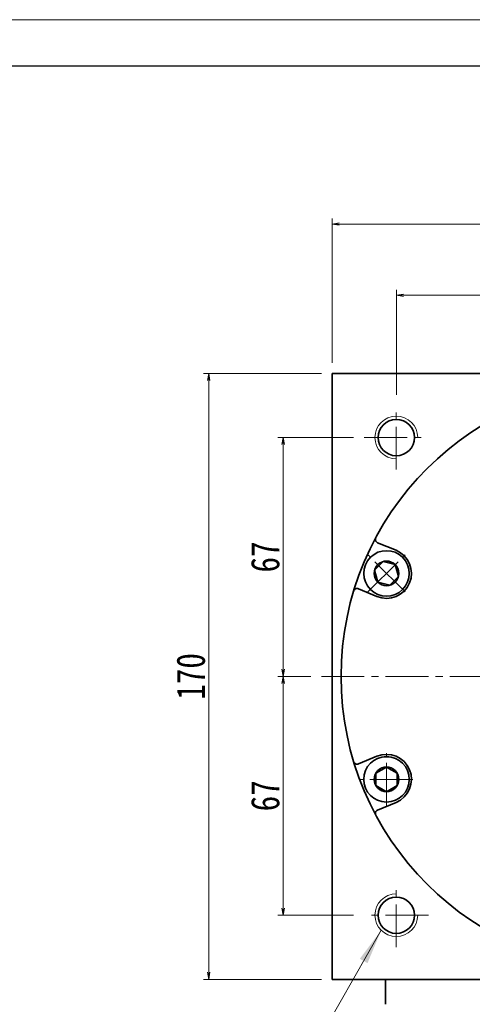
# Model space of a CAD drawing. Header units: millimetres. Extents: x -6 to 1098, y 0 to 776.
# Tile 6 of 7: x 572 to 699, y 500 to 776. Entities that reach past the tile are written whole.
import ezdxf

# ---------------------------------------------------------------- set-up
doc = ezdxf.new("R2010")
doc.units = ezdxf.units.MM
doc.set_wipeout_variables(frame=1)
doc.linetypes.add('点画线', pattern=[18, 12, -2, 2, -2])
for name, color, linetype, lineweight in [('中心线层', 1, '点画线', 18), ('图框_外框线', 7, 'Continuous', 18), ('尺寸线层', 3, 'Continuous', 18), ('粗实线层', 7, 'Continuous', 35)]:
    doc.layers.add(name, color=color, linetype=linetype, lineweight=lineweight)
doc.styles.add('宋体', font='SimSun.ttf', dxfattribs={"width": 0.8})
doc.styles.add('标准', font='SimSun.ttf', dxfattribs={"width": 0.667})
doc.dimstyles.new('A水平标注$0', dxfattribs={"dimtxt": 3.5, "dimasz": 2, "dimexe": 1.5, "dimexo": 3, "dimgap": 1.1, "dimtad": 1, "dimtoh": 1, "dimdec": 4, "dimdsep": 46, "dimtxsty": '宋体', "dimblk": 'OPEN', "dimcen": 3, "dimclrd": 3, "dimclre": 3, "dimclrt": 6, "dimadec": 0, "dimazin": 0, "dimtm": 1e-09, "dimtfac": 1, "dimtdec": 4, "dimtix": 1, "dimtmove": 0, "dimatfit": 3, "dimldrblk": 'OPEN', "dimfxl": 0, "dimlwd": 13, "dimlwe": 13, "dimarcsym": 0})

# ---------------------------------------------------------------- blocks, each defined once
blk = doc.blocks.new('_Open')
at = {"color": 0, "linetype": 'ByBlock', "lineweight": -2}
for p, q in [((-1, 0.17), (0, 0)), ((-1, -0.17), (0, 0)), ((0, 0), (-1, 0))]:
    blk.add_line(p, q, dxfattribs=at)
blk = doc.blocks.new('*D33')
at = {"layer": 'Defpoints', "color": 0, "transparency": 16777216}
for p in [(829.76, 718.96), (659.76, 677.06), (829.76, 677.06)]:
    blk.add_point(p, dxfattribs=at)
at = {"layer": '尺寸线层', "color": 3, "lineweight": 13, "transparency": 16777216}
for p, q in [((659.76, 680.06), (659.76, 720.46)), ((661.76, 718.96), (827.76, 718.96)), ((829.76, 680.06), (829.76, 720.46))]:
    blk.add_line(p, q, dxfattribs=at)
at = {"layer": '尺寸线层', "color": 3, "lineweight": 13, "transparency": 16777216, "xscale": 2, "yscale": 2, "zscale": 2, "rotation": 180}
blk.add_blockref('_Open', (659.76, 718.96), dxfattribs=at)
at = {"layer": '尺寸线层', "color": 3, "lineweight": 13, "transparency": 16777216, "xscale": 2, "yscale": 2, "zscale": 2}
blk.add_blockref('_Open', (829.76, 718.96), dxfattribs=at)
at = {"layer": '尺寸线层', "color": 6, "transparency": 16777216, "insert": (744.76, 723.96), "char_height": 8, "attachment_point": 5, "style": '宋体'}
blk.add_mtext('170', dxfattribs=at)
blk = doc.blocks.new('*D34')
at = {"layer": 'Defpoints', "color": 0, "transparency": 16777216}
for p in [(744.76, 698.97), (744.76, 680.06), (677.76, 668.06)]:
    blk.add_point(p, dxfattribs=at)
at = {"layer": '尺寸线层', "color": 3, "lineweight": 13, "transparency": 16777216}
for p, q in [((677.76, 671.06), (677.76, 700.47)), ((679.76, 698.97), (742.76, 698.97)), ((744.76, 683.06), (744.76, 700.47))]:
    blk.add_line(p, q, dxfattribs=at)
at = {"layer": '尺寸线层', "color": 3, "lineweight": 13, "transparency": 16777216, "xscale": 2, "yscale": 2, "zscale": 2, "rotation": 180}
blk.add_blockref('_Open', (677.76, 698.97), dxfattribs=at)
at = {"layer": '尺寸线层', "color": 3, "lineweight": 13, "transparency": 16777216, "xscale": 2, "yscale": 2, "zscale": 2}
blk.add_blockref('_Open', (744.76, 698.97), dxfattribs=at)
at = {"layer": '尺寸线层', "color": 6, "transparency": 16777216, "insert": (711.26, 703.97), "char_height": 8, "attachment_point": 5, "style": '宋体'}
blk.add_mtext('67', dxfattribs=at)
blk = doc.blocks.new('*D36')
at = {"layer": 'Defpoints', "color": 0, "transparency": 16777216}
for p in [(668.76, 659.06), (646.03, 592.06), (656.76, 592.06)]:
    blk.add_point(p, dxfattribs=at)
at = {"layer": '尺寸线层', "color": 3, "lineweight": 13, "transparency": 16777216}
for p, q in [((665.76, 659.06), (644.53, 659.06)), ((646.03, 657.06), (646.03, 594.06)), ((653.76, 592.06), (644.53, 592.06))]:
    blk.add_line(p, q, dxfattribs=at)
at = {"layer": '尺寸线层', "color": 3, "lineweight": 13, "transparency": 16777216, "xscale": 2, "yscale": 2, "zscale": 2}
for p, rotation in [((646.03, 659.06), 90), ((646.03, 592.06), 270)]:
    blk.add_blockref('_Open', p, dxfattribs=dict(at, rotation=rotation))
at = {"layer": '尺寸线层', "color": 6, "transparency": 16777216, "insert": (641.03, 625.56), "char_height": 8, "attachment_point": 5, "rotation": 90, "style": '宋体'}
blk.add_mtext('67', dxfattribs=at)
blk = doc.blocks.new('*D37')
at = {"layer": 'Defpoints', "color": 0, "transparency": 16777216}
for p in [(656.76, 592.06), (646.03, 525.06), (668.76, 525.06)]:
    blk.add_point(p, dxfattribs=at)
at = {"layer": '尺寸线层', "color": 3, "lineweight": 13, "transparency": 16777216}
for p, q in [((653.76, 592.06), (644.53, 592.06)), ((646.03, 590.06), (646.03, 527.06)), ((665.76, 525.06), (644.53, 525.06))]:
    blk.add_line(p, q, dxfattribs=at)
at = {"layer": '尺寸线层', "color": 3, "lineweight": 13, "transparency": 16777216, "xscale": 2, "yscale": 2, "zscale": 2}
for p, rotation in [((646.03, 592.06), 90), ((646.03, 525.06), 270)]:
    blk.add_blockref('_Open', p, dxfattribs=dict(at, rotation=rotation))
at = {"layer": '尺寸线层', "color": 6, "transparency": 16777216, "insert": (641.03, 558.56), "char_height": 8, "attachment_point": 5, "rotation": 90, "style": '宋体'}
blk.add_mtext('67', dxfattribs=at)
blk = doc.blocks.new('*D38')
at = {"layer": 'Defpoints', "color": 0, "transparency": 16777216}
for p in [(659.76, 677.06), (625.17, 507.06), (659.76, 507.06)]:
    blk.add_point(p, dxfattribs=at)
at = {"layer": '尺寸线层', "color": 3, "lineweight": 13, "transparency": 16777216}
for p, q in [((656.76, 677.06), (623.67, 677.06)), ((625.17, 675.06), (625.17, 509.06)), ((656.76, 507.06), (623.67, 507.06))]:
    blk.add_line(p, q, dxfattribs=at)
at = {"layer": '尺寸线层', "color": 3, "lineweight": 13, "transparency": 16777216, "xscale": 2, "yscale": 2, "zscale": 2}
for p, rotation in [((625.17, 677.06), 90), ((625.17, 507.06), 270)]:
    blk.add_blockref('_Open', p, dxfattribs=dict(at, rotation=rotation))
at = {"layer": '尺寸线层', "color": 6, "transparency": 16777216, "insert": (620.17, 592.06), "char_height": 8, "attachment_point": 5, "rotation": 90, "style": '宋体'}
blk.add_mtext('170', dxfattribs=at)
blk = doc.blocks.new('*X8')
at = {"layer": '尺寸线层', "linetype": 'Continuous'}
blk.add_hatch(color=0, dxfattribs=at).paths.add_polyline_path([(39.19, 56.94), (35.35, 47.73), (33.2, 48.96)], flags=0)
at = {"layer": '尺寸线层', "color": 0, "linetype": 'Continuous'}
blk.add_line((39.19, 56.94), (6.6, 0), dxfattribs=at)
at = {"layer": '尺寸线层', "color": 0}
for p, q in [((0, 22.12), (-29.39, 22.12)), ((0, 0), (0, 22.12)), ((0, 0), (-29.39, 0)), ((6.6, 0), (0, 0))]:
    blk.add_line(p, q, dxfattribs=at)
at = {"layer": '尺寸线层', "color": 0, "insert": (-4.95, 1.98), "char_height": 9.9, "width": 48.8791, "attachment_point": 9, "line_spacing_factor": 1.15057, "style": '标准'}
blk.add_mtext('\\T1.1;4-M12\\P6个面', dxfattribs=at)
blk = doc.blocks.new('*X7')
at = {"layer": '中心线层', "linetype": '点画线', "lineweight": 18}
for p, q in [((0, -7.37), (0, 7.37)), ((-7.37, 0), (7.37, 0))]:
    blk.add_line(p, q, dxfattribs=at)
at = {"layer": '粗实线层'}
for p, q in [((-3.46, 0), (-1.73, 3)), ((-1.73, 3), (1.73, 3)), ((3.46, 0), (1.73, 3)), ((3.46, 0), (1.73, 3)), ((-3.46, 0), (-1.73, -3)), ((3.46, 0), (1.73, -3)), ((-1.73, -3), (1.73, -3))]:
    blk.add_line(p, q, dxfattribs=at)
blk.add_circle((0, 0), 3.46, dxfattribs=at)
for start, end in [(0, 180), (180, 360)]:
    blk.add_arc((0, 0), 6.37, start, end, dxfattribs=at)

msp = doc.modelspace()

# ---------------------------------------------------------------- linework, layer by layer
at = {"layer": '中心线层'}
for p, q in [((677.75691, 650.05745), (677.75691, 668.05745)), ((668.75691, 659.05745), (686.75691, 659.05745)), ((656.75691, 592.05745), (832.75691, 592.05745)), ((677.75691, 516.05745), (677.75691, 534.05745)), ((686.75691, 525.05745), (668.75691, 525.05745))]:
    msp.add_line(p, q, dxfattribs=at)
at = {"layer": '图框_外框线', "color": 3}
msp.add_lwpolyline([(0, 0), (1097.76949, 0), (1097.76949, 776.27985), (0, 776.27985)], close=True, dxfattribs=at)
at = {"layer": '图框_外框线', "color": 3, "lineweight": 25}
msp.add_lwpolyline([(65.34342, 13.06868), (1084.7008, 13.06868), (1084.7008, 763.21117), (65.34342, 763.21117)], close=True, dxfattribs=at)
at = {"layer": '粗实线层'}
for p, q in [((659.75691, 507.05745), (659.75691, 677.05745)), ((659.75691, 677.05745), (829.75691, 677.05745)), ((674.75691, 500.05745), (674.75691, 507.05745))]:
    msp.add_line(p, q, dxfattribs=at)
msp.add_lwpolyline([(829.75691, 507.05745), (659.75691, 507.05745)], dxfattribs=at)
for centre, radius in [((744.75691, 592.05745), 82.5), ((677.75691, 659.05745), 5.1), ((677.75691, 525.05745), 5.1)]:
    msp.add_circle(centre, radius, dxfattribs=at)
at = {"layer": '粗实线层', "lineweight": 18}
for centre, start, end in [((677.75691, 659.05745), 0, 270), ((677.75691, 525.05745), 90, 360)]:
    msp.add_arc(centre, 6, start, end, dxfattribs=at)
at = {"layer": '粗实线层'}
for centre, start, end in [((672.88582, 630.48656), 151.8667522, 247.5000219), ((666.76289, 615.70449), 67.4999781, 163.1332478), ((666.76289, 568.4104), 196.8667522, 292.5000219), ((672.88582, 553.62833), 112.4999781, 208.1332478)]:
    msp.add_arc(centre, 1, start, end, dxfattribs=at)

# ---------------------------------------------------------------- block references
at = {"layer": '尺寸线层'}
msp.add_blockref('*X8', (634.32416, 463.87515), dxfattribs=at)

# ---------------------------------------------------------------- dimensions: what is measured, and where the dimension line sits
dim = msp.add_linear_dim(base=(829.75691, 718.96277), p1=(659.75691, 677.05745), p2=(829.75691, 677.05745), dimstyle='A水平标注$0', override={"dimtxt": 8, "dimgap": 1, "dimtfill": 0}, dxfattribs=at)
dim.commit()
dim.dimension.update_dxf_attribs({"geometry": '*D33', "text_midpoint": (744.75691, 723.96277)})
for base, p1, p2, angle, picture, middle in [((744.75691, 698.97382), (677.75691, 668.05745), (744.75691, 680.05745), 180, '*D34', (711.25691, 703.97382)), ((625.1655, 507.05745), (659.75691, 677.05745), (659.75691, 507.05745), 270, '*D38', (620.1655, 592.05745)), ((646.03296, 592.05745), (668.75691, 659.05745), (656.75691, 592.05745), 270, '*D36', (641.03296, 625.55745)), ((646.03296, 525.05745), (656.75691, 592.05745), (668.75691, 525.05745), 270, '*D37', (641.03296, 558.55745))]:
    dim = msp.add_linear_dim(base=base, p1=p1, p2=p2, angle=angle, dimstyle='A水平标注$0', override={"dimtxt": 8, "dimgap": 1, "dimtfill": 0}, dxfattribs=at)
    dim.commit()
    dim.dimension.update_dxf_attribs({"geometry": picture, "text_midpoint": middle})

# ---------------------------------------------------------------- next in the draw order: wipeouts: each hides what was drawn before it
for points in [[(679.50474, 625.45078), (679.48077, 625.47463), (679.45667, 625.49835), (679.43244, 625.52194), (679.40809, 625.5454), (679.38362, 625.56873), (679.35902, 625.59193), (679.33429, 625.61501), (679.30945, 625.63794), (679.28449, 625.66075), (679.2594, 625.68343), (679.23419, 625.70597), (679.20887, 625.72837), (679.18342, 625.75064), (679.15786, 625.77278), (679.13218, 625.79478), (679.10638, 625.81664), (679.08047, 625.83837), (679.05444, 625.85995), (679.0283, 625.8814), (679.00205, 625.90271), (678.97568, 625.92388), (678.9492, 625.94491), (678.92261, 625.9658), (678.89591, 625.98655), (678.8691, 626.00715), (678.84218, 626.02761), (678.81515, 626.04793), (678.78801, 626.06811), (678.76077, 626.08814), (678.73342, 626.10802), (678.73342, 626.10802), (678.48671, 626.27771), (678.2323, 626.43561), (677.97074, 626.58136), (677.70262, 626.71466), (677.42852, 626.83519), (677.14906, 626.94271), (676.86485, 627.03696), (676.57653, 627.11774), (676.28472, 627.18487), (675.99008, 627.2382), (675.69326, 627.27762), (675.39491, 627.30303), (675.0957, 627.31439), (674.79628, 627.31166), (674.49732, 627.29485), (674.19949, 627.264), (673.90344, 627.21918), (673.60982, 627.16048), (673.31928, 627.08804), (673.03248, 627.00201), (672.75004, 626.9026), (672.47258, 626.79001), (672.20073, 626.66449), (671.93508, 626.52633), (671.67623, 626.37583), (671.42473, 626.21332), (671.18116, 626.03916), (670.94605, 625.85374), (670.71992, 625.65747), (670.50327, 625.45078), (670.50327, 625.45078), (670.29658, 625.23413), (670.10031, 625.008), (669.91489, 624.77289), (669.74074, 624.52932), (669.57823, 624.27783), (669.42773, 624.01897), (669.28956, 623.75332), (669.16405, 623.48147), (669.05146, 623.20402), (668.95204, 622.92158), (668.86602, 622.63477), (668.79358, 622.34424), (668.73488, 622.05062), (668.69006, 621.75457), (668.65921, 621.45673), (668.6424, 621.15777), (668.63967, 620.85836), (668.65102, 620.55914), (668.67644, 620.2608), (668.71585, 619.96397), (668.76919, 619.66933), (668.83632, 619.37753), (668.9171, 619.0892), (669.01135, 618.80499), (669.11886, 618.52553), (669.2394, 618.25144), (669.37269, 617.98331), (669.51845, 617.72176), (669.67634, 617.46734), (669.84603, 617.22064), (669.84603, 617.22064), (669.86592, 617.19329), (669.88595, 617.16604), (669.90612, 617.13891), (669.92644, 617.11188), (669.9469, 617.08496), (669.96751, 617.05815), (669.98825, 617.03144), (670.00914, 617.00485), (670.03017, 616.97837), (670.05134, 616.95201), (670.07265, 616.92575), (670.0941, 616.89961), (670.11569, 616.87358), (670.13741, 616.84767), (670.15928, 616.82187), (670.18128, 616.79619), (670.20341, 616.77063), (670.22568, 616.74519), (670.24809, 616.71986), (670.27063, 616.69466), (670.2933, 616.66957), (670.31611, 616.6446), (670.33905, 616.61976), (670.36212, 616.59504), (670.38532, 616.57044), (670.40865, 616.54596), (670.43212, 616.52161), (670.45571, 616.49739), (670.47943, 616.47329), (670.50327, 616.44931), (670.50327, 616.44931), (670.74499, 616.21993), (670.99838, 616.00351), (671.26275, 615.80065), (671.53738, 615.61191), (671.82151, 615.4378), (672.11436, 615.27879), (672.41513, 615.13533), (672.723, 615.00781), (673.03711, 614.89657), (673.35662, 614.80193), (673.68065, 614.72414), (674.0083, 614.66341), (674.33868, 614.61992), (674.67089, 614.59377), (675.00401, 614.58505), (675.33713, 614.59377), (675.66933, 614.61992), (675.99971, 614.66341), (676.32737, 614.72414), (676.65139, 614.80193), (676.9709, 614.89657), (677.28502, 615.00781), (677.59289, 615.13533), (677.89366, 615.27879), (678.18651, 615.4378), (678.47063, 615.61191), (678.74526, 615.80065), (679.00963, 616.00351), (679.26302, 616.21993), (679.50474, 616.44931), (679.50474, 616.44931), (679.73412, 616.69103), (679.95054, 616.94442), (680.1534, 617.20879), (680.34215, 617.48342), (680.51626, 617.76755), (680.67526, 618.0604), (680.81872, 618.36117), (680.94625, 618.66904), (681.05748, 618.98315), (681.15213, 619.30266), (681.22992, 619.62669), (681.29064, 619.95434), (681.33414, 620.28472), (681.36028, 620.61693), (681.36901, 620.95005), (681.36028, 621.28317), (681.33414, 621.61537), (681.29064, 621.94575), (681.22992, 622.27341), (681.15213, 622.59743), (681.05748, 622.91694), (680.94625, 623.23106), (680.81872, 623.53893), (680.67526, 623.8397), (680.51626, 624.13255), (680.34215, 624.41667), (680.1534, 624.6913), (679.95054, 624.95567), (679.73412, 625.20906)], [(675.00401, 569.52985), (674.97019, 569.52976), (674.93638, 569.52949), (674.90257, 569.52904), (674.86876, 569.52841), (674.83495, 569.5276), (674.80115, 569.52662), (674.76736, 569.52545), (674.73357, 569.5241), (674.69979, 569.52257), (674.66602, 569.52087), (674.63226, 569.51898), (674.59851, 569.51692), (674.56477, 569.51468), (674.53104, 569.51225), (674.49732, 569.50965), (674.46362, 569.50687), (674.42994, 569.50391), (674.39627, 569.50077), (674.36262, 569.49745), (674.32899, 569.49395), (674.29537, 569.49028), (674.26178, 569.48642), (674.2282, 569.48239), (674.19465, 569.47818), (674.16112, 569.47379), (674.12762, 569.46923), (674.09414, 569.46448), (674.06069, 569.45956), (674.02726, 569.45446), (673.99386, 569.44918), (673.99386, 569.44918), (673.69942, 569.39472), (673.40788, 569.32647), (673.11986, 569.24459), (672.83602, 569.14925), (672.55697, 569.04067), (672.28334, 568.91908), (672.01573, 568.78476), (671.75473, 568.638), (671.50092, 568.47913), (671.25487, 568.3085), (671.01711, 568.12649), (670.78818, 567.9335), (670.56857, 567.72995), (670.35879, 567.5163), (670.15928, 567.29302), (669.97049, 567.06061), (669.79284, 566.81957), (669.62673, 566.57044), (669.47251, 566.31378), (669.33054, 566.05015), (669.20112, 565.78014), (669.08455, 565.50433), (668.98107, 565.22335), (668.89092, 564.93782), (668.8143, 564.64836), (668.75138, 564.35562), (668.7023, 564.06024), (668.66716, 563.76288), (668.64605, 563.46419), (668.63901, 563.16485), (668.63901, 563.16485), (668.64605, 562.8655), (668.66716, 562.56682), (668.7023, 562.26946), (668.75138, 561.97408), (668.8143, 561.68134), (668.89092, 561.39188), (668.98107, 561.10634), (669.08455, 560.82536), (669.20112, 560.54956), (669.33054, 560.27954), (669.47251, 560.01591), (669.62673, 559.75925), (669.79284, 559.51013), (669.97049, 559.26909), (670.15928, 559.03668), (670.35879, 558.8134), (670.56857, 558.59975), (670.78818, 558.3962), (671.01711, 558.20321), (671.25487, 558.02119), (671.50092, 557.85056), (671.75473, 557.69169), (672.01573, 557.54494), (672.28334, 557.41062), (672.55697, 557.28903), (672.83602, 557.18045), (673.11986, 557.08511), (673.40788, 557.00323), (673.69942, 556.93498), (673.99386, 556.88052), (673.99386, 556.88052), (674.02726, 556.87524), (674.06069, 556.87014), (674.09414, 556.86522), (674.12762, 556.86047), (674.16112, 556.8559), (674.19465, 556.85152), (674.2282, 556.84731), (674.26178, 556.84327), (674.29537, 556.83942), (674.32899, 556.83574), (674.36262, 556.83225), (674.39627, 556.82893), (674.42994, 556.82579), (674.46362, 556.82283), (674.49732, 556.82005), (674.53104, 556.81745), (674.56477, 556.81502), (674.59851, 556.81278), (674.63226, 556.81071), (674.66602, 556.80883), (674.69979, 556.80712), (674.73357, 556.8056), (674.76736, 556.80425), (674.80115, 556.80308), (674.83495, 556.80209), (674.86876, 556.80129), (674.90257, 556.80066), (674.93638, 556.80021), (674.97019, 556.79994), (675.00401, 556.79985), (675.00401, 556.79985), (675.33713, 556.80857), (675.66933, 556.83472), (675.99971, 556.87821), (676.32737, 556.93894), (676.65139, 557.01673), (676.9709, 557.11137), (677.28502, 557.22261), (677.59289, 557.35013), (677.89366, 557.49359), (678.18651, 557.6526), (678.47063, 557.82671), (678.74526, 558.01546), (679.00963, 558.21831), (679.26302, 558.43473), (679.50474, 558.66411), (679.73412, 558.90583), (679.95054, 559.15922), (680.1534, 559.4236), (680.34215, 559.69822), (680.51626, 559.98235), (680.67526, 560.2752), (680.81872, 560.57597), (680.94625, 560.88384), (681.05748, 561.19796), (681.15213, 561.51747), (681.22992, 561.84149), (681.29064, 562.16914), (681.33414, 562.49953), (681.36028, 562.83173), (681.36901, 563.16485), (681.36901, 563.16485), (681.36028, 563.49797), (681.33414, 563.83017), (681.29064, 564.16055), (681.22992, 564.48821), (681.15213, 564.81223), (681.05748, 565.13174), (680.94625, 565.44586), (680.81872, 565.75373), (680.67526, 566.0545), (680.51626, 566.34735), (680.34215, 566.63148), (680.1534, 566.9061), (679.95054, 567.17047), (679.73412, 567.42387), (679.50474, 567.66558), (679.26302, 567.89497), (679.00963, 568.11138), (678.74526, 568.31424), (678.47063, 568.50299), (678.18651, 568.6771), (677.89366, 568.83611), (677.59289, 568.97957), (677.28502, 569.10709), (676.9709, 569.21832), (676.65139, 569.31297), (676.32737, 569.39076), (675.99971, 569.45149), (675.66933, 569.49498), (675.33713, 569.52113)]]:
    msp.add_wipeout(points).dxf.layer = '粗实线层'

# ---------------------------------------------------------------- next in the draw order: linework, layer by layer
at = {"layer": '粗实线层'}
for p, q in [((677.68279, 627.4172), (672.50314, 629.56268)), ((672.32522, 614.48289), (667.14557, 616.62837)), ((672.32522, 569.63201), (667.14557, 567.48652)), ((677.68279, 556.69769), (672.50314, 554.55221))]:
    msp.add_line(p, q, dxfattribs=at)
for centre, start, end in [((675.00401, 620.95005), 247.5, 67.5), ((675.00401, 563.16485), 292.5, 112.5)]:
    msp.add_arc(centre, 7, start, end, dxfattribs=at)

# ---------------------------------------------------------------- next in the draw order: block references
for p, rotation in [((675.00401, 620.95005), 45.00000000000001), ((675.00401, 563.16485), 90)]:
    msp.add_blockref('*X7', p, dxfattribs=dict(at, rotation=rotation))

doc.saveas('drawing.dxf')
